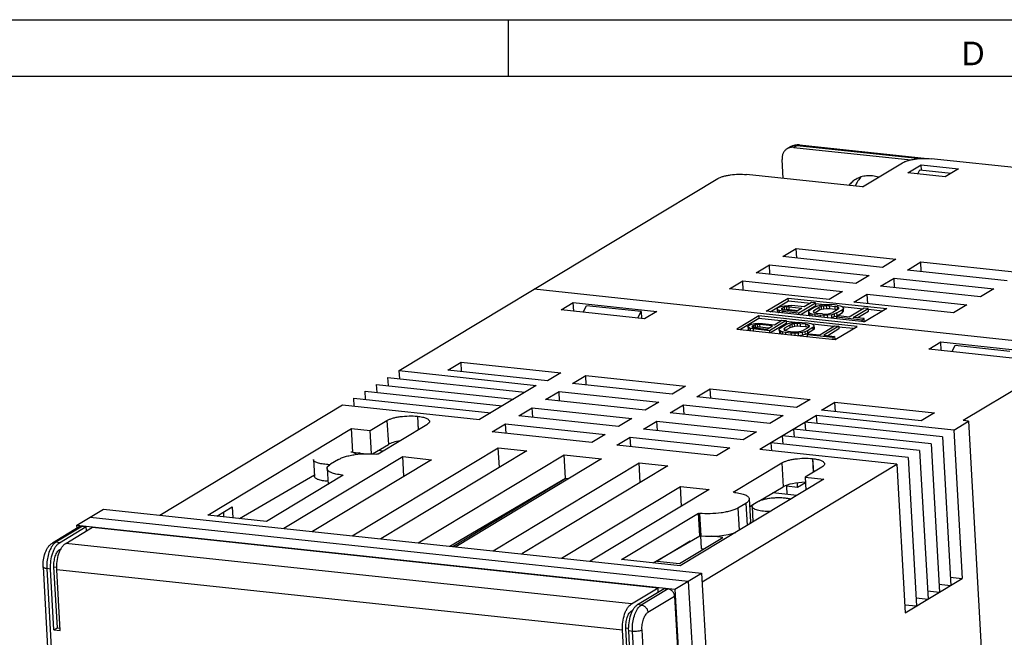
# Model space of a CAD drawing. Header units: millimetres. Extents: x 0 to 420, y 0 to 297.
# Tile 25 of 26: x 263 to 368, y 232 to 297. Entities that reach past the tile are written whole.
import ezdxf

# ---------------------------------------------------------------- set-up
doc = ezdxf.new("R2010")
doc.units = ezdxf.units.MM
doc.header["$LTSCALE"] = 23.1
doc.layers.get('0').update_dxf_attribs({"linetype": 'CONTINUOUS'})
doc.layers.add('3_ALL_AXES', color=7, linetype='CONTINUOUS')
doc.layers.add('ASSI', color=7, linetype='CONTINUOUS')
doc.styles.add('TEXTSTYLE_2', font='trium.ttf')

msp = doc.modelspace()

# ---------------------------------------------------------------- linework, layer by layer
at = {"color": 2, "linetype": 'CONTINUOUS'}
for p, q in [((0, 297), (420, 297)), ((315, 291), (315, 297))]:
    msp.add_line(p, q, dxfattribs=at)
at = {"color": 7, "linetype": 'CONTINUOUS'}
for p, q in [((18, 291), (414, 291)), ((344.86973, 283.53237), (344.51588, 283.31891)), ((345.21009, 283.4655), (357.59767, 282.13764)), ((345.80443, 283.73944), (359.33149, 282.28944)), ((344.08355, 280.17088), (343.9706, 282.17602)), ((352.48904, 279.26987), (356.73529, 281.83147)), ((386.0469, 279.44367), (359.777, 282.25962)), ((357.30002, 280.76535), (358.71543, 281.61922)), ((361.2603, 280.34084), (357.30002, 280.76535)), ((358.35737, 280.65201), (358.58108, 281.07599)), ((358.58108, 281.07599), (361.89083, 280.72121)), ((358.74704, 281.0582), (358.71543, 281.61922)), ((358.71543, 281.61922), (362.67572, 281.1947)), ((362.67572, 281.1947), (361.2603, 280.34084)), ((303.41277, 259.79298), (337.17045, 280.15772)), ((352.48904, 279.26987), (340.21215, 280.58587)), ((344.04609, 271.87878), (345.46151, 272.73264)), ((345.5185, 271.72095), (345.46151, 272.73264)), ((345.46151, 272.73264), (356.02227, 271.60061)), ((354.60685, 270.74674), (344.04609, 271.87878)), ((356.02227, 271.60061), (354.60685, 270.74674)), ((357.24705, 270.46373), (358.66246, 271.3176)), ((358.71945, 270.3059), (358.66246, 271.3176)), ((358.66246, 271.3176), (369.22322, 270.18556)), ((341.21526, 270.17104), (342.63067, 271.02491)), ((342.68766, 270.01321), (342.63067, 271.02491)), ((342.63067, 271.02491), (353.19144, 269.89287)), ((367.80781, 269.33169), (357.24705, 270.46373)), ((338.38443, 268.46331), (339.79984, 269.31717)), ((339.85683, 268.30547), (339.79984, 269.31717)), ((339.79984, 269.31717), (350.36061, 268.18514)), ((351.77602, 269.039), (341.21526, 270.17104)), ((353.19144, 269.89287), (351.77602, 269.039)), ((354.41621, 268.75599), (355.83163, 269.60986)), ((355.88862, 268.59816), (355.83163, 269.60986)), ((355.83163, 269.60986), (366.39239, 268.47782)), ((376.45272, 262.12008), (317.70847, 268.41704)), ((348.94519, 267.33127), (338.38443, 268.46331)), ((350.36061, 268.18514), (348.94519, 267.33127)), ((364.97698, 267.62396), (354.41621, 268.75599)), ((366.39239, 268.47782), (364.97698, 267.62396)), ((342.29085, 266.08367), (344.62628, 267.49255)), ((342.70737, 266.03902), (344.6424, 267.20635)), ((344.6424, 267.20635), (344.62628, 267.49255)), ((344.62628, 267.49255), (355.05504, 266.37466)), ((344.6424, 267.20635), (346.97188, 266.95665)), ((351.58538, 267.04826), (353.0008, 267.90213)), ((353.05778, 266.89043), (353.0008, 267.90213)), ((353.0008, 267.90213), (363.56156, 266.77009)), ((320.56835, 266.25014), (321.84223, 267.01862)), ((329.41299, 265.30206), (320.56835, 266.25014)), ((321.89351, 266.10809), (321.84223, 267.01862)), ((321.84223, 267.01862), (330.68686, 266.07054)), ((322.90552, 265.99961), (323.24256, 266.676)), ((329.0291, 266.05573), (323.24256, 266.676)), ((328.69946, 265.37854), (329.0291, 266.05573)), ((329.0291, 266.05573), (329.07525, 265.33826)), ((330.68686, 266.07054), (329.41299, 265.30206)), ((352.7196, 264.96578), (342.29085, 266.08367)), ((343.47467, 266.37184), (343.51605, 266.44764)), ((343.49079, 266.08565), (343.47467, 266.37184)), ((343.53873, 266.258), (343.47467, 266.37184)), ((343.49079, 266.08565), (343.55485, 265.9718)), ((343.66663, 266.53848), (343.51605, 266.44764)), ((343.55485, 265.9718), (343.53873, 266.258)), ((343.71199, 266.15919), (343.53873, 266.258)), ((343.66663, 266.53848), (343.85111, 266.59893)), ((343.7249, 265.92994), (343.71199, 266.15919)), ((344.03208, 266.09814), (343.71199, 266.15919)), ((343.85111, 266.59893), (344.21633, 266.66676)), ((343.94533, 266.40162), (343.90395, 266.32583)), ((343.90395, 266.32583), (343.97176, 266.26507)), ((343.94533, 266.40162), (344.05827, 266.46975)), ((343.95203, 266.28274), (343.94533, 266.40162)), ((343.97176, 266.26507), (344.14875, 266.21935)), ((344.04348, 265.8958), (344.03208, 266.09814)), ((344.03208, 266.09814), (345.74921, 265.91407)), ((344.24275, 266.53021), (344.05827, 266.46975)), ((344.07124, 266.23937), (344.05827, 266.46975)), ((345.50815, 266.07363), (344.14875, 266.21935)), ((344.17502, 266.21653), (344.25887, 266.24401)), ((344.21633, 266.66676), (344.61545, 266.70421)), ((344.46113, 266.56029), (344.24275, 266.53021)), ((344.25887, 266.24401), (344.24275, 266.53021)), ((344.25887, 266.24401), (344.47725, 266.27409)), ((344.47725, 266.27409), (344.46113, 266.56029)), ((344.71341, 266.55999), (344.46113, 266.56029)), ((344.47725, 266.27409), (344.72953, 266.27379)), ((344.61545, 266.70421), (345.01083, 266.68858)), ((344.72953, 266.27379), (344.71341, 266.55999)), ((344.71341, 266.55999), (346.07281, 266.41427)), ((344.72953, 266.27379), (345.67241, 266.17272)), ((346.29867, 266.55053), (345.01083, 266.68858)), ((346.07281, 266.41427), (345.50815, 266.07363)), ((345.74921, 265.91407), (347.51848, 266.98141)), ((345.88265, 265.69865), (347.5346, 266.69521)), ((347.0892, 267.02742), (346.29867, 266.55053)), ((346.79974, 265.98867), (346.80722, 266.09485)), ((346.80722, 266.09485), (346.92389, 266.21606)), ((347.48855, 266.5567), (346.92389, 266.21606)), ((347.51848, 266.98141), (347.0892, 267.02742)), ((347.35318, 266.17005), (347.27415, 266.07154)), ((347.27415, 266.07154), (347.30431, 265.98808)), ((347.35318, 266.17005), (347.91784, 266.51069)), ((347.36511, 265.95822), (347.35318, 266.17005)), ((347.43965, 265.9263), (347.93396, 266.22449)), ((347.48855, 266.5567), (347.74832, 266.66258)), ((347.5346, 266.69521), (347.51848, 266.98141)), ((347.52321, 266.89755), (348.46603, 266.79649)), ((347.74832, 266.66258), (348.04199, 266.73808)), ((348.13996, 266.59385), (347.91784, 266.51069)), ((347.93396, 266.22449), (347.91784, 266.51069)), ((347.93396, 266.22449), (348.15608, 266.30766)), ((348.04199, 266.73808), (348.47876, 266.79824)), ((348.39599, 266.64664), (348.13996, 266.59385)), ((348.15608, 266.30766), (348.13996, 266.59385)), ((348.15608, 266.30766), (348.41211, 266.36045)), ((348.68592, 266.66905), (348.39599, 266.64664)), ((348.41211, 266.36045), (348.39599, 266.64664)), ((348.41211, 266.36045), (348.70204, 266.38286)), ((348.47876, 266.79824), (348.84023, 266.81298)), ((348.70204, 266.38286), (348.68592, 266.66905)), ((349.00975, 266.66109), (348.68592, 266.66905)), ((348.70204, 266.38286), (349.02587, 266.37489)), ((348.84023, 266.81298), (349.23561, 266.79734)), ((349.02587, 266.37489), (349.00975, 266.66109)), ((349.00975, 266.66109), (349.58213, 266.59973)), ((349.02587, 266.37489), (349.59825, 266.31354)), ((349.80799, 266.73599), (349.23561, 266.79734)), ((349.92116, 266.29595), (349.3565, 265.95531)), ((349.59825, 266.31354), (349.58213, 266.59973)), ((349.83067, 266.54634), (349.58213, 266.59973)), ((349.59825, 266.31354), (349.84679, 266.26015)), ((349.78578, 265.90929), (350.35044, 266.24993)), ((349.80799, 266.73599), (350.12808, 266.67493)), ((349.84679, 266.26015), (349.83067, 266.54634)), ((349.97002, 266.47792), (349.83067, 266.54634)), ((349.92116, 266.29595), (350.00019, 266.39445)), ((349.9764, 266.3648), (349.97002, 266.47792)), ((350.00019, 266.39445), (349.97002, 266.47792)), ((350.12808, 266.67493), (350.33898, 266.59884)), ((350.33865, 266.59575), (352.55256, 266.35844)), ((350.33898, 266.59884), (350.4746, 266.47732)), ((350.46711, 266.37115), (350.35044, 266.24993)), ((350.36656, 265.96373), (350.35044, 266.24993)), ((350.36656, 265.96373), (350.48324, 266.08495)), ((350.4746, 266.47732), (350.46711, 266.37115)), ((350.48324, 266.08495), (350.46711, 266.37115)), ((350.49072, 266.19112), (350.4746, 266.47732)), ((350.48324, 266.08495), (350.49072, 266.19112)), ((352.66988, 266.42921), (351.08883, 265.47543)), ((351.51811, 265.42941), (353.09916, 266.3832)), ((362.14614, 265.91622), (351.58538, 267.04826)), ((351.93463, 265.38476), (353.11528, 266.097)), ((353.09916, 266.3832), (352.66988, 266.42921)), ((355.05504, 266.37466), (352.7196, 264.96578)), ((353.11528, 266.097), (353.09916, 266.3832)), ((353.10388, 266.29934), (354.65463, 266.13311)), ((363.56156, 266.77009), (362.14614, 265.91622)), ((341.49995, 265.60655), (339.16451, 264.19767)), ((341.51607, 265.32035), (339.58104, 264.15302)), ((341.49995, 265.60655), (341.51607, 265.32035)), ((351.9287, 264.48866), (341.49995, 265.60655)), ((343.84555, 265.07065), (341.51607, 265.32035)), ((344.39215, 265.09541), (342.62288, 264.02807)), ((343.17234, 264.66453), (343.96287, 265.14142)), ((343.55485, 265.9718), (343.60588, 265.9427)), ((343.96287, 265.14142), (344.39215, 265.09541)), ((345.3521, 264.90916), (344.38332, 265.013)), ((344.39215, 265.09541), (344.40827, 264.80921)), ((345.76061, 265.71173), (345.74921, 265.91407)), ((346.81586, 265.70248), (346.79974, 265.98867)), ((346.93535, 265.86716), (346.79974, 265.98867)), ((346.81586, 265.70248), (346.94752, 265.5845)), ((346.95147, 265.58096), (346.93535, 265.86716)), ((347.14625, 265.79106), (346.93535, 265.86716)), ((347.15917, 265.56182), (347.14625, 265.79106)), ((347.46634, 265.73001), (347.14625, 265.79106)), ((347.30431, 265.98808), (347.44366, 265.91965)), ((347.44366, 265.91965), (347.69221, 265.86626)), ((347.47774, 265.52767), (347.46634, 265.73001)), ((347.46634, 265.73001), (348.03872, 265.66865)), ((348.26459, 265.80491), (347.69221, 265.86626)), ((348.05012, 265.46631), (348.03872, 265.66865)), ((348.4341, 265.65301), (348.03872, 265.66865)), ((348.26459, 265.80491), (348.58842, 265.79694)), ((348.79558, 265.66776), (348.4341, 265.65301)), ((348.44701, 265.42377), (348.4341, 265.65301)), ((348.58842, 265.79694), (348.87835, 265.81935)), ((349.23234, 265.72792), (348.79558, 265.66776)), ((348.8117, 265.38156), (348.79558, 265.66776)), ((348.82442, 265.38331), (349.24846, 265.44172)), ((348.87835, 265.81935), (349.13437, 265.87214)), ((349.13437, 265.87214), (349.3565, 265.95531)), ((349.52601, 265.80341), (349.23234, 265.72792)), ((349.24846, 265.44172), (349.23234, 265.72792)), ((349.24846, 265.44172), (349.54213, 265.51722)), ((349.78578, 265.90929), (349.52601, 265.80341)), ((349.54213, 265.51722), (349.52601, 265.80341)), ((349.54213, 265.51722), (349.8019, 265.62309)), ((349.94407, 265.59813), (349.75585, 265.48459)), ((349.76725, 265.28225), (349.75585, 265.48459)), ((349.75585, 265.48459), (352.47464, 265.19315)), ((349.8019, 265.62309), (349.78578, 265.90929)), ((349.8019, 265.62309), (350.36656, 265.96373)), ((351.08883, 265.47543), (349.94407, 265.59813)), ((352.66286, 265.3067), (351.51811, 265.42941)), ((352.47464, 265.19315), (352.66286, 265.3067)), ((352.48604, 264.99081), (352.47464, 265.19315)), ((352.60808, 264.97773), (352.67899, 265.0205)), ((352.67899, 265.0205), (352.66286, 265.3067)), ((339.16451, 264.19767), (349.59327, 263.07978)), ((340.34834, 264.48584), (340.38972, 264.56164)), ((340.34834, 264.48584), (340.36446, 264.19965)), ((340.4124, 264.372), (340.34834, 264.48584)), ((340.42852, 264.0858), (340.36446, 264.19965)), ((340.38972, 264.56164), (340.5403, 264.65248)), ((340.4124, 264.372), (340.42852, 264.0858)), ((340.58566, 264.27319), (340.4124, 264.372)), ((340.47954, 264.0567), (340.42852, 264.0858)), ((340.5403, 264.65248), (340.72478, 264.71294)), ((340.58566, 264.27319), (340.59857, 264.04395)), ((340.90575, 264.21214), (340.58566, 264.27319)), ((340.72478, 264.71294), (341.08999, 264.78076)), ((340.819, 264.51562), (340.77762, 264.43983)), ((340.77762, 264.43983), (340.84542, 264.37907)), ((340.93193, 264.58375), (340.819, 264.51562)), ((340.819, 264.51562), (340.8257, 264.39674)), ((340.84542, 264.37907), (341.02242, 264.33335)), ((340.90575, 264.21214), (340.91715, 264.0098)), ((342.62288, 264.02807), (340.90575, 264.21214)), ((341.11641, 264.64421), (340.93193, 264.58375)), ((340.93193, 264.58375), (340.94491, 264.35337)), ((341.02242, 264.33335), (342.38182, 264.18763)), ((341.13254, 264.35801), (341.04869, 264.33054)), ((341.08999, 264.78076), (341.48911, 264.81821)), ((341.3348, 264.67429), (341.11641, 264.64421)), ((341.11641, 264.64421), (341.13254, 264.35801)), ((341.35092, 264.38809), (341.13254, 264.35801)), ((341.3348, 264.67429), (341.35092, 264.38809)), ((341.58708, 264.67399), (341.3348, 264.67429)), ((341.6032, 264.38779), (341.35092, 264.38809)), ((341.48911, 264.81821), (341.88449, 264.80258)), ((341.58708, 264.67399), (341.6032, 264.38779)), ((342.94648, 264.52827), (341.58708, 264.67399)), ((342.54608, 264.28673), (341.6032, 264.38779)), ((341.88449, 264.80258), (343.17234, 264.66453)), ((342.38182, 264.18763), (342.94648, 264.52827)), ((342.62288, 264.02807), (342.63428, 263.82573)), ((344.40827, 264.80921), (342.75632, 263.81265)), ((343.67341, 264.10267), (343.68089, 264.20885)), ((343.67341, 264.10267), (343.68953, 263.81648)), ((343.80902, 263.98116), (343.67341, 264.10267)), ((343.68089, 264.20885), (343.79756, 264.33007)), ((343.79756, 264.33007), (344.36222, 264.6707)), ((343.80902, 263.98116), (343.82514, 263.69496)), ((344.01992, 263.90506), (343.80902, 263.98116)), ((344.22685, 264.28405), (344.14782, 264.18554)), ((344.14782, 264.18554), (344.17798, 264.10208)), ((344.17798, 264.10208), (344.31733, 264.03365)), ((344.79151, 264.62469), (344.22685, 264.28405)), ((344.22685, 264.28405), (344.23878, 264.07222)), ((344.80763, 264.33849), (344.31332, 264.0403)), ((344.31733, 264.03365), (344.56588, 263.98026)), ((344.36222, 264.6707), (344.62199, 264.77658)), ((344.56588, 263.98026), (345.13825, 263.91891)), ((344.62199, 264.77658), (344.91566, 264.85208)), ((345.01363, 264.70786), (344.79151, 264.62469)), ((344.79151, 264.62469), (344.80763, 264.33849)), ((345.02975, 264.42166), (344.80763, 264.33849)), ((344.91566, 264.85208), (345.35243, 264.91224)), ((345.26966, 264.76065), (345.01363, 264.70786)), ((345.01363, 264.70786), (345.02975, 264.42166)), ((345.28578, 264.47445), (345.02975, 264.42166)), ((345.55959, 264.78306), (345.26966, 264.76065)), ((345.26966, 264.76065), (345.28578, 264.47445)), ((345.57571, 264.49686), (345.28578, 264.47445)), ((345.35243, 264.91224), (345.7139, 264.92698)), ((345.46209, 263.91094), (345.75202, 263.93335)), ((345.55959, 264.78306), (345.57571, 264.49686)), ((345.88342, 264.77509), (345.55959, 264.78306)), ((345.89954, 264.48889), (345.57571, 264.49686)), ((345.7139, 264.92698), (346.10928, 264.91134)), ((345.75202, 263.93335), (346.00804, 263.98614)), ((345.88342, 264.77509), (345.89954, 264.48889)), ((346.4558, 264.71373), (345.88342, 264.77509)), ((346.47192, 264.42754), (345.89954, 264.48889)), ((346.00804, 263.98614), (346.23017, 264.06931)), ((346.10928, 264.91134), (346.68166, 264.84999)), ((346.23017, 264.06931), (346.79483, 264.40995)), ((346.65945, 264.02329), (346.39968, 263.91742)), ((346.4558, 264.71373), (346.47192, 264.42754)), ((346.70434, 264.66035), (346.4558, 264.71373)), ((346.72046, 264.37415), (346.47192, 264.42754)), ((347.22411, 264.36393), (346.65945, 264.02329)), ((346.65945, 264.02329), (346.67557, 263.7371)), ((347.24023, 264.07773), (346.67557, 263.7371)), ((346.68166, 264.84999), (347.00175, 264.78893)), ((346.70434, 264.66035), (346.72046, 264.37415)), ((346.84369, 264.59192), (346.70434, 264.66035)), ((346.79483, 264.40995), (346.87386, 264.50845)), ((346.84369, 264.59192), (346.85007, 264.4788)), ((346.87386, 264.50845), (346.84369, 264.59192)), ((347.00175, 264.78893), (347.21265, 264.71284)), ((349.42623, 264.47244), (347.21232, 264.70976)), ((347.21265, 264.71284), (347.34826, 264.59132)), ((347.34078, 264.48515), (347.22411, 264.36393)), ((347.22411, 264.36393), (347.24023, 264.07773)), ((347.3569, 264.19895), (347.24023, 264.07773)), ((347.34826, 264.59132), (347.34078, 264.48515)), ((347.34078, 264.48515), (347.3569, 264.19895)), ((347.34826, 264.59132), (347.36439, 264.30513)), ((347.36439, 264.30513), (347.3569, 264.19895)), ((347.9625, 263.58943), (349.54355, 264.54321)), ((349.97283, 264.4972), (348.39178, 263.54341)), ((349.98895, 264.211), (348.8083, 263.49876)), ((349.54355, 264.54321), (349.97283, 264.4972)), ((349.59327, 263.07978), (351.9287, 264.48866)), ((351.5283, 264.24711), (349.964, 264.4148)), ((349.97283, 264.4972), (349.98895, 264.211)), ((343.82514, 263.69496), (343.68953, 263.81648)), ((344.01992, 263.90506), (344.03283, 263.67582)), ((344.34001, 263.84401), (344.01992, 263.90506)), ((344.34001, 263.84401), (344.35141, 263.64167)), ((344.91239, 263.78265), (344.34001, 263.84401)), ((344.91239, 263.78265), (344.92379, 263.58031)), ((345.30777, 263.76702), (344.91239, 263.78265)), ((345.13825, 263.91891), (345.46209, 263.91094)), ((345.66925, 263.78176), (345.30777, 263.76702)), ((345.30777, 263.76702), (345.32068, 263.53777)), ((346.10601, 263.84192), (345.66925, 263.78176)), ((345.66925, 263.78176), (345.68537, 263.49556)), ((346.12213, 263.55572), (345.68537, 263.49556)), ((346.39968, 263.91742), (346.10601, 263.84192)), ((346.10601, 263.84192), (346.12213, 263.55572)), ((346.4158, 263.63122), (346.12213, 263.55572)), ((346.39968, 263.91742), (346.4158, 263.63122)), ((346.67557, 263.7371), (346.4158, 263.63122)), ((346.62952, 263.59859), (346.81774, 263.71214)), ((346.62952, 263.59859), (346.64092, 263.39625)), ((349.34831, 263.30715), (346.62952, 263.59859)), ((346.81774, 263.71214), (347.9625, 263.58943)), ((348.39178, 263.54341), (349.53653, 263.4207)), ((349.53653, 263.4207), (349.34831, 263.30715)), ((349.34831, 263.30715), (349.35971, 263.10481)), ((349.55265, 263.1345), (349.48175, 263.09173)), ((349.53653, 263.4207), (349.55265, 263.1345)), ((359.51117, 262.07575), (360.78504, 262.84423)), ((368.3558, 261.12767), (359.51117, 262.07575)), ((360.83633, 261.9337), (360.78504, 262.84423)), ((360.78504, 262.84423), (369.62968, 261.89615)), ((361.98034, 261.81107), (362.31739, 262.48746)), ((362.31739, 262.48746), (368.10392, 261.86719)), ((375.54502, 261.96598), (363.16013, 254.49464)), ((303.46121, 258.93303), (303.41277, 259.79298)), ((303.41277, 259.79298), (317.93382, 258.23643)), ((308.55233, 259.84541), (309.96775, 260.69928)), ((319.11309, 258.71337), (308.55233, 259.84541)), ((310.02473, 259.68758), (309.96775, 260.69928)), ((309.96775, 260.69928), (320.52851, 259.56724)), ((302.25811, 258.20725), (302.20967, 259.06719)), ((302.20967, 259.06719), (316.73072, 257.51064)), ((320.52851, 259.56724), (319.11309, 258.71337)), ((321.75328, 258.43036), (323.1687, 259.28423)), ((323.22569, 258.27253), (323.1687, 259.28423)), ((323.1687, 259.28423), (333.72946, 258.15219)), ((301.055, 257.48146), (301.00656, 258.3414)), ((301.00656, 258.3414), (315.52761, 256.78485)), ((317.93382, 258.23643), (311.9183, 254.60749)), ((332.31405, 257.29832), (321.75328, 258.43036)), ((333.72946, 258.15219), (332.31405, 257.29832)), ((334.95424, 257.01531), (336.36965, 257.86918)), ((336.42664, 256.85748), (336.36965, 257.86918)), ((336.36965, 257.86918), (346.93042, 256.73714)), ((298.64879, 256.02988), (298.60035, 256.88983)), ((298.60035, 256.88983), (313.1214, 255.33328)), ((299.8519, 256.75567), (299.80346, 257.61561)), ((299.80346, 257.61561), (314.32451, 256.05906)), ((318.92245, 256.72263), (320.33787, 257.57649)), ((329.48321, 255.59059), (318.92245, 256.72263)), ((320.39486, 256.56479), (320.33787, 257.57649)), ((320.33787, 257.57649), (330.89863, 256.44446)), ((345.515, 255.88328), (334.95424, 257.01531)), ((346.93042, 256.73714), (345.515, 255.88328)), ((278.0418, 244.48762), (297.39725, 256.16404)), ((297.39725, 256.16404), (311.9183, 254.60749)), ((316.09162, 255.01489), (317.50704, 255.86876)), ((317.56402, 254.85706), (317.50704, 255.86876)), ((317.50704, 255.86876), (328.0678, 254.73672)), ((330.89863, 256.44446), (329.48321, 255.59059)), ((332.12341, 255.30758), (333.53882, 256.16145)), ((333.59581, 255.14975), (333.53882, 256.16145)), ((333.53882, 256.16145), (344.09959, 255.02941)), ((348.15519, 255.60027), (349.57061, 256.45413)), ((358.71596, 254.46823), (348.15519, 255.60027)), ((349.6276, 255.44244), (349.57061, 256.45413)), ((349.57061, 256.45413), (360.13137, 255.3221)), ((326.65238, 253.88285), (316.09162, 255.01489)), ((328.0678, 254.73672), (326.65238, 253.88285)), ((342.68417, 254.17554), (332.12341, 255.30758)), ((347.63597, 255.05257), (341.62045, 251.42363)), ((344.09959, 255.02941), (342.68417, 254.17554)), ((347.68441, 254.19263), (347.63597, 255.05257)), ((362.15702, 253.49602), (347.63597, 255.05257)), ((360.13137, 255.3221), (358.71596, 254.46823)), ((298.49767, 251.14287), (298.35657, 253.64779)), ((313.26079, 253.30715), (314.6762, 254.16102)), ((314.73319, 253.14932), (314.6762, 254.16102)), ((314.6762, 254.16102), (325.23697, 253.02898)), ((329.29257, 253.59984), (330.70799, 254.45371)), ((339.85334, 252.46781), (329.29257, 253.59984)), ((330.76498, 253.44201), (330.70799, 254.45371)), ((330.70799, 254.45371), (341.26875, 253.32167)), ((345.2782, 252.74105), (345.22976, 253.60099)), ((359.75081, 252.04444), (345.22976, 253.60099)), ((346.4813, 253.46684), (346.43286, 254.32678)), ((360.95391, 252.77023), (346.43286, 254.32678)), ((362.15702, 253.49602), (363.71397, 254.43527)), ((362.15702, 253.49602), (363.04368, 237.75524)), ((363.71397, 254.43527), (363.16013, 254.49464)), ((363.71397, 254.43527), (367.30092, 190.75666)), ((300.47468, 250.9862), (300.33671, 253.43553)), ((323.82155, 252.17512), (313.26079, 253.30715)), ((325.23697, 253.02898), (323.82155, 252.17512)), ((326.46174, 251.89211), (327.87716, 252.74598)), ((327.93414, 251.73428), (327.87716, 252.74598)), ((327.87716, 252.74598), (338.43792, 251.61394)), ((341.26875, 253.32167), (339.85334, 252.46781)), ((344.07509, 252.01526), (344.02665, 252.87521)), ((358.5477, 251.31866), (344.02665, 252.87521)), ((360.95391, 252.77023), (361.84057, 237.02945)), ((298.43727, 242.30137), (313.90033, 251.62966)), ((300.56686, 250.98277), (302.25585, 251.97212)), ((314.01784, 249.54345), (313.90033, 251.62966)), ((313.90033, 251.62966), (316.93655, 251.30419)), ((337.0225, 250.76007), (326.46174, 251.89211)), ((338.43792, 251.61394), (337.0225, 250.76007)), ((356.1415, 249.86708), (341.62045, 251.42363)), ((342.87199, 251.28948), (342.82355, 252.14942)), ((357.3446, 250.59287), (342.82355, 252.14942)), ((359.75081, 252.04444), (360.63747, 236.30366)), ((291.17675, 243.07965), (303.77517, 250.6798)), ((298.49767, 251.14287), (299.9224, 250.99015)), ((299.22084, 251.06535), (298.75814, 251.00022)), ((301.69443, 251.25342), (301.13185, 251.31372)), ((316.93655, 251.30419), (301.47349, 241.97591)), ((303.89268, 248.5936), (303.77517, 250.6798)), ((303.77517, 250.6798), (306.81139, 250.35434)), ((305.43378, 241.5514), (320.89684, 250.87968)), ((324.85712, 250.45517), (309.39406, 241.12688)), ((321.03746, 248.38315), (320.89684, 250.87968)), ((320.89684, 250.87968), (324.85712, 250.45517)), ((357.3446, 250.59287), (358.23126, 234.85209)), ((358.5477, 251.31866), (359.43437, 235.57787)), ((306.81139, 250.35434), (294.21297, 242.75419)), ((313.35435, 240.70237), (328.81741, 250.03065)), ((331.85363, 249.70519), (316.39057, 240.37691)), ((328.93492, 247.94445), (328.81741, 250.03065)), ((328.81741, 250.03065), (331.85363, 249.70519)), ((335.50328, 237.41682), (356.1415, 249.86708)), ((356.1415, 249.86708), (357.02816, 234.1263)), ((286.49072, 244.10963), (294.42188, 248.75542)), ((308.7649, 241.19432), (321.03746, 248.38315)), ((309.07836, 241.16072), (321.04864, 248.38195)), ((321.03746, 248.38315), (321.36435, 248.34811)), ((346.40804, 248.49702), (346.48468, 247.13645)), ((320.61487, 239.92409), (333.21329, 247.52425)), ((333.33081, 245.43804), (333.21329, 247.52425)), ((333.21329, 247.52425), (336.24951, 247.19879)), ((341.50626, 245.96542), (344.09579, 247.48227)), ((344.43544, 247.54084), (344.48469, 246.66661)), ((345.62353, 247.41349), (344.43544, 247.54084)), ((345.62353, 247.41349), (345.59638, 247.89544)), ((346.44129, 247.90681), (345.62353, 247.41349)), ((336.24951, 247.19879), (323.65109, 239.59863)), ((345.5216, 246.55546), (342.97887, 246.82802)), ((284.07802, 244.36825), (285.72486, 245.36173)), ((285.72486, 245.36173), (285.79117, 244.18462)), ((340.54363, 245.40154), (341.04695, 245.69637)), ((269.25622, 243.41819), (272.08705, 245.12592)), ((270.67163, 244.27206), (334.03621, 237.47983)), ((272.08705, 245.12592), (335.45163, 238.3337)), ((284.77749, 244.79022), (284.80565, 244.29026)), ((335.241, 242.29546), (335.10665, 244.6805)), ((269.49839, 243.23145), (266.66755, 241.52371)), ((267.41069, 241.55456), (270.24152, 243.26229)), ((268.07074, 241.4838), (270.90157, 243.19154)), ((269.27435, 243.09629), (269.25622, 243.41819)), ((269.25622, 243.41819), (332.6208, 236.62596)), ((269.84549, 243.30474), (270.24152, 243.26229)), ((270.26707, 242.80877), (270.24152, 243.26229)), ((270.90157, 243.19154), (330.8339, 236.76723)), ((330.31789, 239.41168), (335.241, 242.29546)), ((333.10885, 239.3385), (337.70895, 242.11357)), ((335.241, 242.29546), (335.37301, 242.28131)), ((335.33779, 242.27932), (335.41339, 240.9373)), ((337.70895, 242.11357), (336.54691, 242.23813)), ((334.24348, 241.71114), (330.73268, 239.59321)), ((267.45099, 240.83907), (267.57909, 240.91634)), ((335.41339, 240.9373), (335.70694, 240.90583)), ((265.67905, 238.98142), (269.3063, 174.58732)), ((330.73268, 239.59321), (333.10885, 239.3385)), ((332.6208, 236.62596), (335.45163, 238.3337)), ((335.45163, 238.3337), (339.32069, 169.64666)), ((361.79213, 237.88939), (363.04368, 237.75524)), ((334.03621, 237.47983), (337.90528, 168.79279)), ((357.02816, 234.1263), (363.04368, 237.75524)), ((360.58903, 237.16361), (361.84057, 237.02945)), ((328.00307, 235.05949), (330.8339, 236.76723)), ((328.66312, 234.98874), (331.49395, 236.69647)), ((330.85945, 236.3137), (330.8339, 236.76723)), ((331.49395, 236.69647), (331.88998, 236.65402)), ((332.59033, 235.86778), (336.37879, 168.61172)), ((332.6208, 236.62596), (336.48986, 167.93892)), ((359.38593, 236.43782), (360.63747, 236.30366)), ((356.97972, 234.98624), (358.23126, 234.85209)), ((358.18282, 235.71203), (359.43437, 235.57787)), ((328.04337, 234.344), (328.17147, 234.42128))]:
    msp.add_line(p, q, dxfattribs=at)
at = {"color": 9, "linetype": 'CONTINUOUS'}
for p, q in [((345.56395, 283.67897), (345.21009, 283.4655)), ((345.56395, 283.67897), (358.62727, 282.27867)), ((305.33726, 254.96097), (305.41952, 253.50063)), ((305.35047, 254.95956), (305.43221, 253.50828)), ((302.11306, 254.50714), (302.25585, 251.97212)), ((347.19749, 250.47386), (347.27924, 249.02258)), ((347.21069, 250.47244), (347.29193, 249.03024)), ((343.953, 250.01717), (344.09579, 247.48227)), ((297.35192, 248.72753), (297.35703, 248.63683)), ((339.29427, 245.2372), (339.42711, 242.87888)), ((340.14352, 245.74953), (340.27636, 243.3912)), ((335.23866, 244.66635), (335.37301, 242.28131)), ((269.84549, 243.30474), (267.01466, 241.59701)), ((266.07401, 238.81014), (269.70126, 174.41603)), ((331.88998, 236.65402), (329.05915, 234.94629)), ((332.59033, 235.86778), (329.7595, 234.16004)), ((331.74574, 167.76531), (328.11849, 232.15942)), ((332.75964, 167.90803), (329.13239, 232.30213))]:
    msp.add_line(p, q, dxfattribs=at)
at = {"color": 7, "linetype": 'CONTINUOUS'}
msp.add_arc((345.64455, 282.24799), 1.5, 83.8388589, 121.1010085, dxfattribs=at)
at = {"color": 9, "linetype": 'CONTINUOUS'}
msp.add_arc((345.40854, 282.63968), 1.04269, 117.5488055, 121.113954, dxfattribs=at)
at = {"color": 7, "linetype": 'CONTINUOUS'}
for centre, major_axis, start_param, end_param in [((304.3548, 251.74713), (2.38179, 0.12401), 1.917329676, 2.634090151), ((346.20795, 247.25587), (2.39677, 0.12479), 1.459446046, 2.634090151), ((337.63984, 243.60913), (2.99597, 0.15598), -0.22763355, 0.001224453), ((336.78978, 243.1112), (2.99597, 0.15598), -2.078298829, -0.727612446)]:
    msp.add_ellipse(centre, major_axis=major_axis, ratio=0.287998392, start_param=start_param, end_param=end_param, dxfattribs=at)
for points, knots in [([(344.51588, 283.3189), (344.42598, 283.26464), (344.25966, 283.12605), (344.07947, 282.85048), (343.9769, 282.52513), (343.964, 282.29325), (343.9706, 282.17602)], [0, 0, 0, 0, 0.237368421, 0.480808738, 0.73458068, 1, 1, 1, 1]), ([(345.21009, 283.4655), (345.08906, 283.47847), (344.84506, 283.46885), (344.61688, 283.37986), (344.51588, 283.3189)], [0, 0, 0, 0, 0.507841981, 1, 1, 1, 1]), ([(356.73529, 281.83147), (356.81328, 281.87853), (356.99595, 281.96494), (357.30609, 282.06975), (357.6695, 282.15842), (358.21724, 282.25213), (358.92585, 282.30749), (359.49883, 282.28944), (359.777, 282.25962)], [0, 0, 0, 0, 0.087900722, 0.194097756, 0.315563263, 0.448481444, 0.730025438, 1, 1, 1, 1]), ([(337.17045, 280.15772), (337.24844, 280.20477), (337.43111, 280.29118), (337.74125, 280.39599), (338.10466, 280.48466), (338.65239, 280.57838), (339.36101, 280.63373), (339.93399, 280.61568), (340.21215, 280.58587)], [0, 0, 0, 0, 0.087900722, 0.194097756, 0.315563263, 0.448481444, 0.730025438, 1, 1, 1, 1]), ([(269.84549, 243.30474), (269.78499, 243.31123), (269.663, 243.3064), (269.5489, 243.26192), (269.49838, 243.23145)], [0, 0, 0, 0, 0.50772856, 1, 1, 1, 1]), ([(265.67905, 238.98142), (265.66483, 239.2338), (265.68872, 239.73848), (265.83263, 240.34569), (266.0201, 240.78782), (266.19295, 241.08046), (266.40458, 241.3333), (266.57571, 241.4683), (266.66755, 241.52371)], [0, 0, 0, 0, 0.266740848, 0.529472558, 0.653807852, 0.772380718, 0.886808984, 1, 1, 1, 1]), ([(332.59033, 235.86778), (332.58495, 235.96324), (332.53853, 236.15529), (332.38198, 236.40298), (332.15932, 236.58443), (331.97893, 236.64449), (331.88998, 236.65402)], [0, 0, 0, 0, 0.253167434, 0.51138912, 0.763131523, 1, 1, 1, 1])]:
    msp.add_open_spline(points, degree=3, knots=knots, dxfattribs=at)
at = {"color": 9, "linetype": 'CONTINUOUS'}
for points, knots in [([(344.92629, 283.56414), (345.0216, 283.61386), (345.23215, 283.68493), (345.45374, 283.69078), (345.56395, 283.67897)], [0, 0, 0, 0, 0.49236108, 1, 1, 1, 1]), ([(345.80443, 283.73944), (345.76463, 283.74372), (345.67907, 283.7365), (345.60142, 283.70157), (345.56395, 283.67897)], [0, 0, 0, 0, 0.477686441, 1, 1, 1, 1]), ([(266.70728, 241.31308), (266.59188, 241.16637), (266.39171, 240.80838), (266.18871, 240.19783), (266.07273, 239.51627), (266.06082, 239.04421), (266.07401, 238.81014)], [0, 0, 0, 0, 0.21319326, 0.463037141, 0.732233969, 1, 1, 1, 1]), ([(266.66755, 241.52371), (266.71807, 241.55419), (266.83216, 241.59866), (266.95416, 241.60349), (267.01466, 241.59701)], [0, 0, 0, 0, 0.492271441, 1, 1, 1, 1]), ([(266.93575, 241.54319), (266.91567, 241.5279), (266.83209, 241.45897), (266.75861, 241.37833), (266.70728, 241.31308)], [0, 0, 0, 0, 0.233135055, 1, 1, 1, 1]), ([(267.01466, 241.59701), (267.00801, 241.59299), (266.98098, 241.57615), (266.95491, 241.55777), (266.93575, 241.54319)], [0, 0, 0, 0, 0.24407537, 1, 1, 1, 1]), ([(266.07401, 238.81014), (266.02003, 238.81592), (265.92314, 238.83075), (265.81179, 238.86276), (265.74438, 238.89632), (265.7094, 238.92193), (265.68619, 238.94999), (265.67961, 238.97144), (265.67905, 238.98142)], [0, 0, 0, 0, 0.359577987, 0.648377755, 0.762549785, 0.856734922, 0.93373436, 1, 1, 1, 1]), ([(328.11849, 232.15942), (328.10452, 232.40744), (328.11946, 232.90682), (328.25028, 233.62168), (328.44594, 234.16805), (328.65073, 234.53229), (328.76579, 234.68423), (328.82612, 234.75014)], [0, 0, 0, 0, 0.271782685, 0.543762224, 0.792521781, 0.902239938, 1, 1, 1, 1]), ([(328.82612, 234.75014), (328.83235, 234.75695), (328.85698, 234.78334), (328.88268, 234.80874), (328.90242, 234.82696)], [0, 0, 0, 0, 0.255773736, 1, 1, 1, 1]), ([(328.90242, 234.82696), (328.91508, 234.83866), (328.96433, 234.88217), (329.01763, 234.92124), (329.05915, 234.94629)], [0, 0, 0, 0, 0.262255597, 1, 1, 1, 1]), ([(329.05915, 234.94629), (329.1481, 234.93675), (329.32848, 234.87669), (329.55114, 234.69524), (329.7077, 234.44756), (329.75412, 234.25551), (329.7595, 234.16004)], [0, 0, 0, 0, 0.236868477, 0.48861088, 0.746832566, 1, 1, 1, 1]), ([(329.13239, 232.30213), (329.12151, 232.49535), (329.13842, 232.88129), (329.24058, 233.34419), (329.37157, 233.67613), (329.48451, 233.88257), (329.61083, 234.04643), (329.70932, 234.12978), (329.7595, 234.16004)], [0, 0, 0, 0, 0.285851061, 0.567052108, 0.69575689, 0.811909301, 0.913444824, 1, 1, 1, 1]), ([(329.13239, 232.30213), (329.10641, 232.28645), (329.04551, 232.25766), (328.89863, 232.20807), (328.68008, 232.16537), (328.40226, 232.1434), (328.21122, 232.14948), (328.11849, 232.15942)], [0, 0, 0, 0, 0.087882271, 0.194131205, 0.448398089, 0.729973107, 1, 1, 1, 1])]:
    msp.add_open_spline(points, degree=3, knots=knots, dxfattribs=at)
at = {"layer": '3_ALL_AXES', "color": 7, "linetype": 'CONTINUOUS'}
for p, q in [((305.33726, 254.96097), (305.35047, 254.95956)), ((283.14084, 244.46871), (298.35657, 253.64779)), ((298.35657, 253.64779), (300.33671, 253.43553)), ((300.33671, 253.43553), (302.11306, 254.50714)), ((306.33029, 254.05005), (301.16402, 250.93344)), ((296.9764, 250.37673), (296.12715, 249.86441)), ((301.16402, 250.93344), (301.03201, 250.94759)), ((347.19749, 250.47386), (347.21069, 250.47244)), ((294.33147, 250.36042), (294.43223, 248.57169)), ((295.77209, 249.41268), (295.86644, 247.73761)), ((338.78674, 246.90055), (343.953, 250.01717)), ((348.18439, 249.56862), (346.40804, 248.49702)), ((297.48393, 248.71338), (289.34529, 243.80364)), ((297.35192, 248.72753), (297.48393, 248.71338)), ((348.38818, 248.28476), (333.17246, 239.10569)), ((346.40804, 248.49702), (348.38818, 248.28476)), ((338.91874, 246.8864), (338.78674, 246.90055)), ((340.49858, 246.20125), (340.63575, 243.76617)), ((339.29427, 245.2372), (340.14352, 245.74953)), ((340.79883, 245.37945), (340.88997, 243.76137)), ((341.04737, 245.69566), (341.40122, 245.90913)), ((289.34529, 243.80364), (283.14084, 244.46871)), ((326.96801, 239.77076), (335.10665, 244.6805)), ((335.10665, 244.6805), (335.23866, 244.66635)), ((267.18663, 232.54146), (266.82389, 238.98115)), ((333.17246, 239.10569), (326.96801, 239.77076)), ((266.83278, 232.32799), (266.47004, 238.76769)), ((267.49283, 232.25724), (267.13008, 238.69693)), ((266.83278, 232.32799), (267.18663, 232.54146)), ((266.83278, 232.32799), (267.49283, 232.25724)), ((267.18663, 232.54146), (267.47858, 232.51016)), ((327.42516, 225.83292), (327.06242, 232.27262)), ((327.77901, 226.04639), (327.41627, 232.48609)), ((328.08521, 225.76217), (327.72246, 232.20187))]:
    msp.add_line(p, q, dxfattribs=at)
at = {"layer": '3_ALL_AXES', "color": 9, "linetype": 'CONTINUOUS'}
for p, q in [((267.41069, 241.55456), (267.01466, 241.59701)), ((328.00307, 235.05949), (268.07074, 241.4838)), ((267.45099, 240.83907), (267.53372, 240.8302)), ((266.82389, 238.98115), (267.12422, 238.94896)), ((266.47004, 238.76769), (266.07401, 238.81014)), ((327.06242, 232.27262), (267.13008, 238.69693)), ((329.05915, 234.94629), (328.66312, 234.98874)), ((328.1261, 234.33513), (328.04337, 234.344)), ((327.7166, 232.45389), (327.41627, 232.48609)), ((328.11849, 232.15942), (327.72246, 232.20187))]:
    msp.add_line(p, q, dxfattribs=at)
at = {"layer": '3_ALL_AXES', "color": 7, "linetype": 'CONTINUOUS'}
msp.add_arc((296.06916, 256.45632), 6.60748, 268.0475265, 270.3076381, dxfattribs=at)
for points, knots in [([(302.11306, 254.50714), (302.19573, 254.55701), (302.38935, 254.64861), (302.7181, 254.75971), (303.10331, 254.8537), (303.68392, 254.95304), (304.43506, 255.01171), (305.04241, 254.99258), (305.33726, 254.96097)], [0, 0, 0, 0, 0.087899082, 0.194094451, 0.315560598, 0.448480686, 0.730028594, 1, 1, 1, 1]), ([(305.35047, 254.95956), (305.52324, 254.94104), (305.76954, 254.90379), (306.07286, 254.82405), (306.25645, 254.75802), (306.4052, 254.68372), (306.51732, 254.60193), (306.59142, 254.51198), (306.61253, 254.44341), (306.61434, 254.41144)], [0, 0, 0, 0, 0.359559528, 0.51381403, 0.648427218, 0.762593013, 0.856805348, 0.933738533, 1, 1, 1, 1]), ([(306.61434, 254.41144), (306.61606, 254.38087), (306.60051, 254.29337), (306.49934, 254.16297), (306.39342, 254.08814), (306.33029, 254.05005)], [0, 0, 0, 0, 0.191776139, 0.538157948, 1, 1, 1, 1]), ([(296.9764, 250.37673), (297.08039, 250.43946), (297.32394, 250.55468), (297.73746, 250.69442), (298.222, 250.81266), (298.95232, 250.93761), (299.89715, 251.01141), (300.66112, 250.98734), (301.03201, 250.94759)], [0, 0, 0, 0, 0.087899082, 0.194094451, 0.315560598, 0.448480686, 0.730028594, 1, 1, 1, 1]), ([(298.2954, 251.19922), (298.36124, 251.1823), (298.48186, 251.14629), (298.6417, 251.07885), (298.76368, 251.00334), (298.82446, 250.94138), (298.84483, 250.90949)], [0, 0, 0, 0, 0.322449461, 0.596249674, 0.820482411, 1, 1, 1, 1]), ([(343.953, 250.01717), (344.0362, 250.06736), (344.23103, 250.15953), (344.56185, 250.27133), (344.94949, 250.36591), (345.53374, 250.46587), (346.28961, 250.52492), (346.90078, 250.50566), (347.19749, 250.47386)], [0, 0, 0, 0, 0.087899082, 0.194094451, 0.315560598, 0.448480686, 0.730028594, 1, 1, 1, 1]), ([(347.21069, 250.47244), (347.38238, 250.45404), (347.62714, 250.41703), (347.92857, 250.33778), (348.11101, 250.27216), (348.25883, 250.19833), (348.37025, 250.11705), (348.44389, 250.02767), (348.46487, 249.95952), (348.46666, 249.92775)], [0, 0, 0, 0, 0.359559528, 0.51381403, 0.648427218, 0.762593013, 0.856805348, 0.933738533, 1, 1, 1, 1]), ([(295.84404, 249.85267), (295.74008, 249.85625), (295.53933, 249.86808), (295.25224, 249.90134), (294.99447, 249.94856), (294.77229, 250.00866), (294.59057, 250.07987), (294.4531, 250.16126), (294.36062, 250.25254), (294.33337, 250.32662), (294.33147, 250.36042)], [0, 0, 0, 0, 0.186230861, 0.359818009, 0.517099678, 0.654955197, 0.771316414, 0.865452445, 0.939392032, 1, 1, 1, 1]), ([(295.77209, 249.41268), (295.76993, 249.45089), (295.78937, 249.56026), (295.91584, 249.72326), (296.04823, 249.8168), (296.12715, 249.86441)], [0, 0, 0, 0, 0.191776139, 0.538157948, 1, 1, 1, 1]), ([(297.35192, 248.72753), (297.13596, 248.75068), (296.82809, 248.79723), (296.44893, 248.89691), (296.21945, 248.97945), (296.03351, 249.07233), (295.89336, 249.17457), (295.80073, 249.287), (295.77434, 249.37272), (295.77209, 249.41268)], [0, 0, 0, 0, 0.359559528, 0.51381403, 0.648427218, 0.762593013, 0.856805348, 0.933738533, 1, 1, 1, 1]), ([(348.46666, 249.92775), (348.46838, 249.89737), (348.45292, 249.81042), (348.35238, 249.68084), (348.24713, 249.60647), (348.18439, 249.56862)], [0, 0, 0, 0, 0.191776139, 0.538157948, 1, 1, 1, 1]), ([(295.84731, 248.06806), (295.74913, 248.07299), (295.56, 248.08713), (295.2902, 248.12258), (295.04897, 248.17089), (294.84167, 248.2307), (294.67257, 248.30078), (294.54469, 248.37996), (294.4591, 248.46854), (294.43405, 248.53925), (294.43222, 248.57169)], [0, 0, 0, 0, 0.18684726, 0.360293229, 0.516918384, 0.654038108, 0.769781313, 0.863806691, 0.938248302, 1, 1, 1, 1]), ([(338.91874, 246.8864), (339.13471, 246.86325), (339.44258, 246.8167), (339.82174, 246.71702), (340.05122, 246.63448), (340.23716, 246.5416), (340.37731, 246.43937), (340.46994, 246.32694), (340.49633, 246.24122), (340.49858, 246.20125)], [0, 0, 0, 0, 0.359559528, 0.51381403, 0.648427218, 0.762593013, 0.856805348, 0.933738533, 1, 1, 1, 1]), ([(340.49858, 246.20125), (340.50074, 246.16304), (340.4813, 246.05367), (340.35483, 245.89068), (340.22244, 245.79713), (340.14352, 245.74953)], [0, 0, 0, 0, 0.191776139, 0.538157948, 1, 1, 1, 1]), ([(341.40122, 245.90913), (341.49567, 245.96611), (341.72387, 246.06682), (342.11353, 246.1814), (342.57129, 246.26965), (343.06949, 246.32606), (343.5785, 246.34686), (344.06766, 246.33094), (344.50744, 246.27949), (344.77798, 246.21817), (344.89812, 246.17911)], [0, 0, 0, 0, 0.092614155, 0.208013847, 0.340623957, 0.483472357, 0.628624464, 0.767988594, 0.893935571, 1, 1, 1, 1]), ([(339.29427, 245.2372), (339.19028, 245.17447), (338.94673, 245.05925), (338.53321, 244.91951), (338.04867, 244.80128), (337.31834, 244.67633), (336.37351, 244.60252), (335.60955, 244.62659), (335.23866, 244.66635)], [0, 0, 0, 0, 0.087899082, 0.194094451, 0.315560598, 0.448480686, 0.730028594, 1, 1, 1, 1]), ([(340.79883, 245.37945), (340.79733, 245.4062), (340.81089, 245.48282), (340.89958, 245.59682), (340.99217, 245.66236), (341.04737, 245.69566)], [0, 0, 0, 0, 0.191797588, 0.538505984, 1, 1, 1, 1]), ([(342.72904, 244.87058), (342.60231, 244.86704), (342.35457, 244.86681), (341.99613, 244.88708), (341.66785, 244.92731), (341.3804, 244.98582), (341.1432, 245.0607), (340.98273, 245.13905), (340.88921, 245.21103), (340.84037, 245.26426), (340.80872, 245.32039), (340.79991, 245.36025), (340.79883, 245.37945)], [0, 0, 0, 0, 0.181593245, 0.354650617, 0.513940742, 0.654975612, 0.774175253, 0.869651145, 0.908701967, 0.942609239, 0.972454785, 1, 1, 1, 1]), ([(266.47004, 238.76769), (266.45371, 239.05753), (266.47908, 239.63644), (266.63232, 240.3308), (266.8288, 240.82868), (266.9982, 241.13836), (267.18772, 241.38411), (267.33544, 241.50916), (267.41069, 241.55456)], [0, 0, 0, 0, 0.285867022, 0.567054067, 0.695761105, 0.811899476, 0.91345909, 1, 1, 1, 1]), ([(267.13008, 238.69693), (267.11376, 238.98678), (267.13913, 239.56569), (267.29236, 240.26005), (267.48885, 240.75792), (267.65825, 241.06761), (267.84777, 241.31336), (267.99549, 241.43841), (268.07074, 241.4838)], [0, 0, 0, 0, 0.285867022, 0.567054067, 0.695761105, 0.811899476, 0.91345909, 1, 1, 1, 1]), ([(266.82389, 238.98115), (266.81301, 239.17439), (266.82988, 239.56033), (266.93215, 240.0232), (267.06304, 240.35514), (267.17598, 240.56164), (267.30241, 240.7254), (267.40085, 240.80881), (267.45099, 240.83907)], [0, 0, 0, 0, 0.285880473, 0.56704436, 0.695755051, 0.811896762, 0.913492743, 1, 1, 1, 1]), ([(327.06242, 232.27262), (327.04609, 232.56247), (327.07146, 233.14138), (327.2247, 233.83574), (327.42118, 234.33361), (327.59058, 234.6433), (327.7801, 234.88904), (327.92782, 235.01409), (328.00307, 235.05949)], [0, 0, 0, 0, 0.285867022, 0.567054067, 0.695761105, 0.811899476, 0.91345909, 1, 1, 1, 1]), ([(327.72246, 232.20187), (327.70614, 232.49171), (327.73151, 233.07062), (327.88474, 233.76498), (328.08123, 234.26286), (328.25063, 234.57255), (328.44015, 234.81829), (328.58787, 234.94334), (328.66312, 234.98874)], [0, 0, 0, 0, 0.285867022, 0.567054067, 0.695761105, 0.811899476, 0.91345909, 1, 1, 1, 1]), ([(327.41627, 232.48609), (327.40539, 232.67933), (327.42226, 233.06527), (327.52453, 233.52814), (327.65542, 233.86007), (327.76836, 234.06657), (327.89479, 234.23033), (327.99323, 234.31375), (328.04337, 234.344)], [0, 0, 0, 0, 0.285880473, 0.56704436, 0.695755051, 0.811896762, 0.913492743, 1, 1, 1, 1])]:
    msp.add_open_spline(points, degree=3, knots=knots, dxfattribs=at)
at = {"layer": 'ASSI', "color": 7, "linetype": 'CONTINUOUS'}
msp.add_arc((354.27455, 278.38875), 2.73536, 134.7150289, 145.9204484, dxfattribs=at)
for points, knots in [([(351.78006, 280.0752), (351.6409, 279.99125), (351.3764, 279.79583), (351.15264, 279.55496), (351.052, 279.42523)], [0, 0, 0, 0, 0.497438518, 1, 1, 1, 1]), ([(352.00896, 279.9215), (351.97922, 279.87765), (351.86393, 279.69702), (351.76878, 279.50364), (351.70907, 279.35385)], [0, 0, 0, 0, 0.247306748, 1, 1, 1, 1]), ([(354.18733, 280.29618), (353.98164, 280.36343), (353.56338, 280.45823), (352.92963, 280.47003), (352.32347, 280.34795), (351.95178, 280.17878), (351.78006, 280.0752)], [0, 0, 0, 0, 0.260788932, 0.512947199, 0.758337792, 1, 1, 1, 1])]:
    msp.add_open_spline(points, degree=3, knots=knots, dxfattribs=at)

# ---------------------------------------------------------------- texts
at = {"color": 2, "linetype": 'CONTINUOUS', "insert": (364.20852, 294.67396), "char_height": 2.5, "width": 2.5, "attachment_point": 2, "line_spacing_factor": 0.9, "style": 'TEXTSTYLE_2'}
msp.add_mtext('D', dxfattribs=at)

doc.saveas('drawing.dxf')
